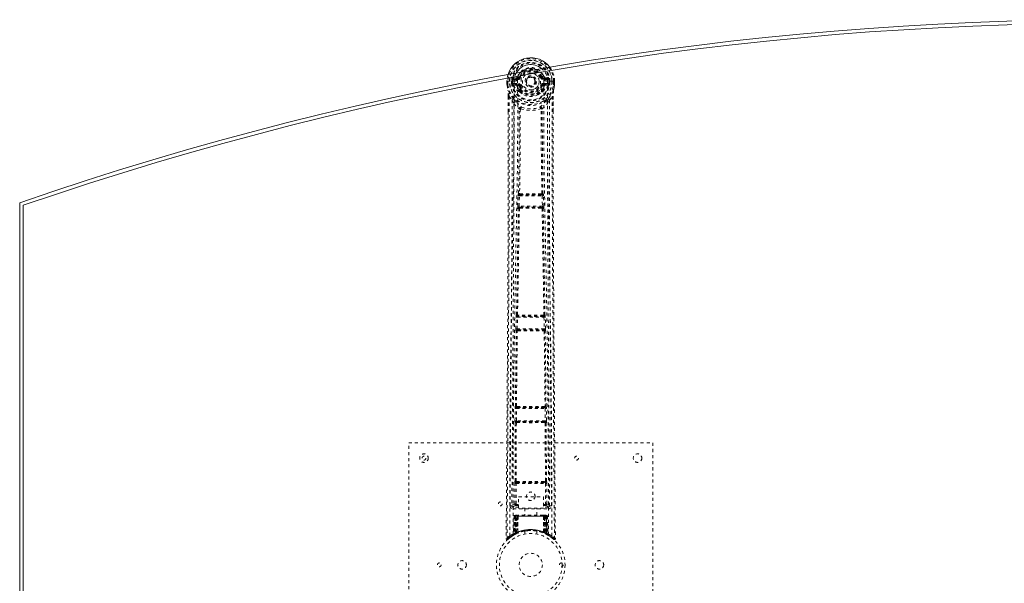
# Model space of a CAD drawing. Header units: inches. Extents: x 10.3 to 81.8, y 19.7 to 55.5.
# Tile 2 of 4: x 10.3 to 42.6, y 37 to 55.5. Entities that reach past the tile are written whole.
import ezdxf

# ---------------------------------------------------------------- set-up
doc = ezdxf.new("R2010")
doc.units = ezdxf.units.IN
doc.header["$MEASUREMENT"] = 0
doc.linetypes.add('SLD-Dashed', pattern=[0.075, 0.05, -0.025])
doc.linetypes.add('SLD-Solid', pattern=[0])

msp = doc.modelspace()

# ---------------------------------------------------------------- linework, layer by layer
at = {"color": 7, "linetype": 'SLD-Dashed', "lineweight": 0}
for p, q in [((26.595, 53.587), (26.476, 53.563)), ((26.683, 53.591), (26.628, 53.614)), ((26.683, 53.591), (26.705, 53.582)), ((27.398, 53.582), (27.42, 53.591)), ((27.627, 53.563), (27.508, 53.587)), ((26.272, 53.442), (26.273, 53.324)), ((26.272, 53.441), (26.273, 53.324)), ((26.276, 53.441), (26.272, 53.441)), ((26.272, 53.441), (26.302, 53.441)), ((26.273, 53.324), (26.273, 53.32)), ((26.302, 53.324), (26.273, 53.324)), ((26.329, 53.441), (26.276, 53.441)), ((26.302, 53.441), (26.302, 53.324)), ((26.352, 53.441), (26.329, 53.441)), ((26.355, 53.441), (26.352, 53.441)), ((26.503, 53.441), (26.355, 53.441)), ((26.423, 53.368), (26.423, 53.441)), ((26.453, 53.369), (26.423, 53.368)), ((26.423, 53.368), (26.423, 53.368)), ((26.458, 53.441), (26.453, 53.441)), ((26.453, 53.441), (26.453, 53.37)), ((26.453, 53.369), (26.459, 53.35)), ((26.459, 53.364), (26.458, 53.441)), ((26.459, 53.35), (26.459, 53.364)), ((26.465, 53.326), (26.468, 53.323)), ((26.478, 53.312), (26.468, 53.323)), ((26.478, 53.312), (26.593, 53.291)), ((26.494, 53.375), (26.494, 53.345)), ((26.494, 53.375), (26.623, 53.375)), ((26.623, 53.32), (26.494, 53.345)), ((26.494, 53.345), (26.623, 53.345)), ((26.506, 53.527), (26.623, 53.548)), ((26.506, 53.527), (26.506, 53.497)), ((26.623, 53.527), (26.506, 53.527)), ((26.623, 53.497), (26.506, 53.497)), ((26.623, 53.548), (26.623, 53.527)), ((26.623, 53.497), (26.623, 53.527)), ((26.623, 53.375), (26.623, 53.345)), ((26.623, 53.32), (26.623, 53.345)), ((26.705, 53.291), (26.678, 53.279)), ((27.425, 53.279), (27.398, 53.291)), ((27.48, 53.548), (27.597, 53.527)), ((27.48, 53.548), (27.48, 53.527)), ((27.597, 53.527), (27.48, 53.527)), ((27.48, 53.497), (27.48, 53.527)), ((27.597, 53.497), (27.48, 53.497)), ((27.48, 53.375), (27.48, 53.345)), ((27.48, 53.375), (27.61, 53.375)), ((27.61, 53.345), (27.48, 53.32)), ((27.48, 53.32), (27.48, 53.345)), ((27.48, 53.345), (27.61, 53.345)), ((27.51, 53.291), (27.625, 53.312)), ((27.597, 53.497), (27.597, 53.527)), ((27.748, 53.441), (27.6, 53.441)), ((27.61, 53.345), (27.61, 53.375)), ((27.635, 53.323), (27.625, 53.312)), ((27.625, 53.312), (27.625, 53.312)), ((27.625, 53.312), (27.625, 53.312)), ((27.636, 53.323), (27.638, 53.326)), ((27.65, 53.369), (27.644, 53.35)), ((27.644, 53.35), (27.645, 53.364)), ((27.645, 53.441), (27.65, 53.441)), ((27.645, 53.364), (27.645, 53.441)), ((27.65, 53.37), (27.65, 53.441)), ((27.68, 53.368), (27.65, 53.369)), ((27.68, 53.441), (27.68, 53.369)), ((27.68, 53.369), (27.68, 53.368)), ((27.751, 53.441), (27.748, 53.441)), ((27.774, 53.441), (27.751, 53.441)), ((27.827, 53.441), (27.774, 53.441)), ((27.801, 53.324), (27.802, 53.441)), ((27.801, 53.324), (27.83, 53.324)), ((27.831, 53.441), (27.827, 53.441)), ((27.831, 53.441), (27.83, 53.324)), ((27.83, 53.32), (27.83, 53.324)), ((27.831, 53.324), (27.831, 53.442)), ((26.315, 52.943), (26.315, 52.452)), ((26.345, 52.942), (26.441, 52.827)), ((26.674, 53.133), (26.673, 53.163)), ((26.691, 53.089), (26.68, 53.107)), ((26.697, 53.167), (26.697, 53.137)), ((27.406, 53.137), (27.406, 53.167)), ((27.424, 53.107), (27.412, 53.089)), ((27.429, 53.133), (27.43, 53.163)), ((27.662, 52.827), (27.758, 52.942)), ((27.788, 52.943), (27.788, 52.477)), ((26.441, 52.827), (26.501, 52.715)), ((27.602, 52.715), (27.662, 52.827)), ((26.673, 52.538), (26.673, 52.538)), ((26.71, 52.536), (26.71, 52.535)), ((27.393, 52.535), (27.393, 52.536)), ((27.43, 52.538), (27.431, 52.538)), ((26.635, 49.687), (26.636, 49.715)), ((26.652, 49.763), (26.648, 49.762)), ((26.692, 49.715), (26.696, 49.716)), ((27.411, 49.715), (26.692, 49.715)), ((27.407, 49.716), (27.411, 49.715)), ((27.455, 49.762), (27.451, 49.763)), ((27.468, 49.687), (27.467, 49.715)), ((26.624, 49.344), (26.635, 49.687)), ((26.669, 49.343), (26.679, 49.685)), ((26.679, 49.685), (27.424, 49.685)), ((27.424, 49.685), (27.434, 49.343)), ((27.479, 49.344), (27.468, 49.687)), ((26.644, 49.265), (26.632, 49.27)), ((27.434, 49.343), (26.669, 49.343)), ((26.689, 49.309), (26.677, 49.313)), ((26.677, 49.313), (27.427, 49.313)), ((27.427, 49.313), (27.415, 49.309)), ((27.459, 49.265), (27.471, 49.27)), ((26.565, 45.325), (26.573, 45.706)), ((26.573, 45.706), (26.574, 45.734)), ((26.585, 45.782), (26.583, 45.781)), ((26.609, 45.324), (26.618, 45.705)), ((26.618, 45.705), (27.485, 45.705)), ((26.627, 45.735), (26.63, 45.736)), ((27.476, 45.735), (26.627, 45.735)), ((27.473, 45.736), (27.476, 45.735)), ((27.485, 45.705), (27.494, 45.324)), ((27.52, 45.781), (27.518, 45.782)), ((27.53, 45.706), (27.529, 45.734)), ((27.538, 45.325), (27.53, 45.706)), ((26.571, 45.25), (26.577, 45.247)), ((27.494, 45.324), (26.609, 45.324)), ((26.622, 45.291), (26.616, 45.294)), ((26.616, 45.294), (27.487, 45.294)), ((26.627, 45.262), (26.627, 45.262)), ((27.476, 45.262), (27.476, 45.262)), ((27.487, 45.294), (27.481, 45.291)), ((27.526, 45.247), (27.532, 45.25)), ((26.534, 42.315), (26.539, 42.714)), ((26.539, 42.714), (26.54, 42.742)), ((26.55, 42.79), (26.548, 42.789)), ((26.579, 42.315), (26.584, 42.713)), ((26.584, 42.713), (27.519, 42.713)), ((26.592, 42.743), (26.595, 42.744)), ((27.511, 42.743), (26.592, 42.743)), ((27.508, 42.744), (27.511, 42.743)), ((27.519, 42.713), (27.524, 42.315)), ((27.555, 42.789), (27.553, 42.79)), ((27.564, 42.714), (27.563, 42.742)), ((27.569, 42.315), (27.564, 42.714)), ((27.524, 42.315), (26.579, 42.315)), ((26.591, 42.283), (26.586, 42.285)), ((26.586, 42.285), (27.517, 42.285)), ((27.517, 42.285), (27.513, 42.283)), ((26.537, 40.333), (26.546, 42.238)), ((26.541, 42.24), (26.546, 42.238)), ((26.57, 40.334), (26.579, 42.239)), ((26.595, 42.253), (26.596, 42.253)), ((27.508, 42.253), (27.508, 42.253)), ((27.524, 42.239), (27.533, 40.334)), ((27.557, 42.238), (27.562, 42.24)), ((27.566, 40.333), (27.557, 42.238)), ((23.052, 33.587), (23.052, 41.587)), ((23.052, 41.587), (31.052, 41.587)), ((31.052, 41.587), (31.052, 33.587)), ((26.525, 39.584), (26.528, 40.258)), ((26.537, 40.333), (26.536, 40.332)), ((26.569, 39.584), (26.572, 40.257)), ((26.572, 40.257), (27.531, 40.257)), ((26.58, 40.287), (26.581, 40.288)), ((26.58, 40.287), (27.523, 40.287)), ((27.522, 40.288), (27.523, 40.287)), ((27.531, 40.257), (27.534, 39.584)), ((27.567, 40.332), (27.566, 40.333)), ((27.579, 39.584), (27.575, 40.258)), ((26.655, 39.817), (27.467, 39.817)), ((26.655, 39.445), (26.655, 39.817)), ((27.467, 39.817), (27.467, 39.445)), ((26.433, 39.531), (26.433, 39.529)), ((26.433, 39.529), (26.433, 39.519)), ((26.477, 39.481), (26.477, 39.421)), ((26.655, 39.481), (26.477, 39.481)), ((26.477, 39.421), (27.626, 39.421)), ((26.585, 39.569), (26.585, 39.539)), ((26.585, 39.569), (26.655, 39.569)), ((26.585, 39.539), (26.655, 39.539)), ((27.467, 39.445), (26.655, 39.445)), ((26.857, 39.445), (26.857, 39.212)), ((27.247, 39.212), (27.247, 39.445)), ((27.467, 39.569), (27.518, 39.569)), ((27.467, 39.539), (27.518, 39.539)), ((27.626, 39.481), (27.467, 39.481)), ((27.518, 39.569), (27.518, 39.539)), ((27.579, 39.584), (27.534, 39.584)), ((27.626, 39.421), (27.626, 39.481)), ((27.67, 39.529), (27.671, 39.531)), ((27.67, 39.519), (27.67, 39.529)), ((26.505, 39.183), (26.484, 38.577)), ((26.518, 39.183), (26.497, 38.585)), ((26.518, 39.183), (26.505, 39.183)), ((26.537, 39.183), (26.516, 38.596)), ((26.539, 39.187), (26.517, 38.593)), ((26.603, 39.183), (26.537, 39.183)), ((26.544, 39.183), (26.543, 38.626)), ((26.544, 39.183), (27.559, 39.183)), ((26.545, 38.627), (26.544, 39.183)), ((26.558, 39.212), (26.548, 39.212)), ((26.557, 39.183), (26.557, 38.632)), ((26.558, 39.21), (26.558, 39.183)), ((27.546, 39.183), (26.558, 39.183)), ((26.621, 39.212), (26.567, 39.212)), ((26.576, 38.641), (26.576, 39.183)), ((26.576, 39.183), (27.527, 39.183)), ((26.584, 38.631), (26.603, 39.183)), ((26.605, 39.183), (26.586, 38.632)), ((26.603, 39.183), (26.605, 39.183)), ((26.627, 38.659), (26.633, 39.183)), ((26.635, 39.183), (26.631, 38.661)), ((26.635, 39.183), (26.633, 39.183)), ((26.642, 39.212), (26.635, 39.212)), ((27.468, 39.183), (26.635, 39.183)), ((27.461, 39.212), (26.642, 39.212)), ((27.468, 39.212), (27.461, 39.212)), ((27.473, 38.661), (27.468, 39.183)), ((27.471, 39.183), (27.468, 39.183)), ((27.471, 39.183), (27.476, 38.659)), ((27.537, 39.212), (27.482, 39.212)), ((27.517, 38.632), (27.498, 39.183)), ((27.498, 39.183), (27.5, 39.183)), ((27.5, 39.183), (27.519, 38.631)), ((27.566, 39.183), (27.5, 39.183)), ((27.527, 39.183), (27.528, 38.641)), ((27.527, 39.183), (27.527, 39.183)), ((27.555, 39.212), (27.545, 39.212)), ((27.546, 39.183), (27.546, 38.632)), ((27.559, 39.183), (27.558, 38.627)), ((27.56, 38.626), (27.559, 39.183)), ((27.566, 39.212), (27.566, 39.212)), ((27.587, 38.593), (27.566, 39.187)), ((27.566, 39.183), (27.587, 38.596)), ((27.571, 39.211), (27.568, 39.212)), ((27.585, 39.183), (27.606, 38.585)), ((27.598, 39.183), (27.585, 39.183)), ((27.598, 39.183), (27.619, 38.577)), ((26.245, 38.445), (26.275, 38.445)), ((26.295, 38.423), (26.396, 38.504)), ((26.405, 38.511), (26.508, 38.574)), ((26.469, 38.553), (26.483, 38.561)), ((26.484, 38.577), (26.497, 38.585)), ((26.501, 38.571), (26.567, 38.605)), ((26.516, 38.596), (26.584, 38.631)), ((26.556, 38.6), (26.543, 38.626)), ((26.558, 38.601), (26.545, 38.627)), ((26.567, 38.605), (26.569, 38.606)), ((26.572, 38.607), (26.569, 38.606)), ((26.586, 38.632), (26.584, 38.631)), ((26.587, 38.615), (26.589, 38.615)), ((26.627, 38.659), (26.631, 38.661)), ((26.629, 38.633), (26.634, 38.635)), ((26.852, 38.695), (26.852, 38.598)), ((27.252, 38.598), (27.252, 38.695)), ((27.469, 38.635), (27.473, 38.633)), ((27.473, 38.661), (27.476, 38.659)), ((27.514, 38.615), (27.516, 38.615)), ((27.519, 38.631), (27.517, 38.632)), ((27.519, 38.631), (27.587, 38.596)), ((27.546, 38.632), (27.534, 38.606)), ((27.534, 38.606), (27.536, 38.605)), ((27.536, 38.605), (27.602, 38.571)), ((27.558, 38.627), (27.545, 38.601)), ((27.56, 38.626), (27.547, 38.6)), ((27.606, 38.585), (27.619, 38.577)), ((27.615, 38.565), (27.628, 38.557)), ((27.62, 38.561), (27.634, 38.553))]:
    msp.add_line(p, q, dxfattribs=at)
at = {"color": 7, "linetype": 'SLD-Solid', "lineweight": 15}
for p, q in [((10.302, 25.712), (10.302, 49.462)), ((10.42, 49.378), (10.42, 25.796)), ((10.42, 25.796), (10.42, 49.378))]:
    msp.add_line(p, q, dxfattribs=at)
at = {"color": 7, "linetype": 'SLD-Dashed', "lineweight": 0, "flags": 128}
for points in [[(26.732, 53.57), (26.727, 53.572), (26.722, 53.574), (26.717, 53.576), (26.713, 53.578), (26.71, 53.58), (26.707, 53.581), (26.706, 53.581), (26.705, 53.582)], [(27.371, 53.57), (27.376, 53.572), (27.381, 53.574), (27.386, 53.576), (27.39, 53.578), (27.393, 53.58), (27.396, 53.581), (27.398, 53.581), (27.398, 53.582)], [(26.272, 53.441), (26.272, 53.441), (26.272, 53.441)], [(26.273, 53.324), (26.272, 53.324), (26.273, 53.324)], [(26.273, 53.324), (26.285, 53.231), (26.301, 53.156)], [(26.273, 53.32), (26.274, 53.32), (26.276, 53.32), (26.279, 53.321), (26.282, 53.321), (26.287, 53.322), (26.292, 53.323), (26.297, 53.324), (26.302, 53.324)], [(26.273, 53.32), (26.285, 53.233), (26.303, 53.146)], [(26.363, 38.539), (26.365, 40.635), (26.376, 42.729), (26.398, 44.822), (26.431, 46.912), (26.454, 48.224), (26.478, 49.533), (26.498, 50.84), (26.508, 52.143), (26.504, 53.441)], [(26.453, 53.369), (26.453, 53.369), (26.453, 53.369)], [(26.459, 53.364), (26.475, 53.372), (26.494, 53.375)], [(26.506, 53.497), (26.483, 53.502), (26.463, 53.515)], [(26.472, 38.595), (26.473, 40.461), (26.483, 42.327), (26.502, 44.192), (26.53, 46.055), (26.557, 47.544), (26.586, 49.03), (26.612, 50.513), (26.626, 51.992), (26.621, 53.465)], [(26.621, 53.268), (26.607, 53.285), (26.593, 53.291)], [(26.673, 53.163), (26.646, 53.209), (26.621, 53.268)], [(26.732, 53.302), (26.727, 53.3), (26.722, 53.298), (26.717, 53.296), (26.713, 53.294), (26.71, 53.293), (26.707, 53.292), (26.706, 53.291), (26.705, 53.291)], [(27.371, 53.302), (27.376, 53.3), (27.381, 53.298), (27.386, 53.296), (27.39, 53.294), (27.393, 53.293), (27.396, 53.292), (27.398, 53.291), (27.398, 53.291)], [(27.377, 53.18), (27.402, 53.224), (27.425, 53.279)], [(27.43, 53.163), (27.457, 53.209), (27.482, 53.268)], [(27.482, 53.465), (27.477, 51.992), (27.492, 50.513), (27.517, 49.03), (27.546, 47.544), (27.574, 46.055), (27.602, 44.192), (27.62, 42.327), (27.63, 40.461), (27.631, 38.595)], [(27.482, 53.268), (27.496, 53.285), (27.51, 53.291)], [(27.74, 38.539), (27.738, 40.635), (27.727, 42.729), (27.705, 44.822), (27.672, 46.912), (27.649, 48.224), (27.625, 49.533), (27.606, 50.84), (27.595, 52.143), (27.599, 53.441)], [(27.64, 53.515), (27.62, 53.502), (27.597, 53.497)], [(27.61, 53.375), (27.628, 53.372), (27.645, 53.364)], [(27.65, 53.441), (27.654, 53.441), (27.661, 53.441), (27.67, 53.441), (27.68, 53.441)], [(27.65, 53.369), (27.65, 53.369), (27.65, 53.369)], [(27.8, 53.146), (27.817, 53.223), (27.83, 53.32)], [(27.83, 53.32), (27.829, 53.32), (27.827, 53.32), (27.825, 53.321), (27.821, 53.321), (27.816, 53.322), (27.812, 53.323), (27.806, 53.324), (27.801, 53.324)], [(27.83, 53.324), (27.818, 53.231), (27.802, 53.156)], [(27.83, 53.324), (27.831, 53.324), (27.83, 53.324)], [(27.831, 53.441), (27.831, 53.441), (27.831, 53.441)], [(26.345, 52.942), (26.347, 52.248), (26.348, 51.52), (26.347, 50.759), (26.346, 49.964), (26.344, 49.18), (26.341, 48.511), (26.338, 47.878), (26.335, 47.204), (26.331, 46.49), (26.33, 46.295), (26.328, 46.097), (26.327, 45.896), (26.326, 45.693), (26.325, 45.577), (26.323, 45.332), (26.322, 45.063), (26.319, 44.631), (26.315, 44.15), (26.312, 43.619), (26.307, 43.039), (26.305, 42.649), (26.302, 42.239), (26.299, 41.833), (26.296, 41.451), (26.293, 41.084), (26.289, 40.464), (26.285, 39.89), (26.281, 39.362), (26.278, 38.881), (26.275, 38.445)], [(26.301, 53.156), (26.301, 53.151), (26.303, 53.146)], [(26.483, 52.867), (26.383, 52.991), (26.303, 53.146)], [(26.315, 52.943), (26.315, 52.943), (26.316, 52.943), (26.319, 52.943), (26.322, 52.942), (26.326, 52.942), (26.332, 52.942), (26.338, 52.942), (26.345, 52.942)], [(26.317, 52.943), (26.318, 52.662), (26.318, 52.451)], [(26.691, 53.089), (26.768, 53.027), (26.82, 52.999)], [(27.283, 52.998), (27.336, 53.027), (27.412, 53.089)], [(27.62, 52.867), (27.72, 52.991), (27.8, 53.146)], [(27.758, 52.942), (27.756, 52.093), (27.755, 51.203), (27.756, 50.274), (27.759, 49.308), (27.762, 48.517), (27.765, 47.887), (27.768, 47.213), (27.772, 46.496), (27.774, 46.299), (27.775, 46.1), (27.776, 45.897), (27.777, 45.693), (27.778, 45.575), (27.78, 45.326), (27.782, 45.054), (27.784, 44.62), (27.788, 44.138), (27.792, 43.609), (27.796, 43.031), (27.798, 42.644), (27.801, 42.237), (27.805, 41.79), (27.808, 41.347), (27.811, 40.931), (27.814, 40.441), (27.818, 39.996), (27.82, 39.596), (27.823, 39.241), (27.825, 38.93), (27.827, 38.665), (27.829, 38.445)], [(27.758, 52.942), (27.765, 52.942), (27.771, 52.942), (27.777, 52.942), (27.781, 52.942), (27.784, 52.943), (27.787, 52.943), (27.788, 52.943), (27.788, 52.943)], [(27.785, 52.477), (27.785, 52.66), (27.786, 52.943)], [(27.8, 53.146), (27.802, 53.151), (27.802, 53.156)], [(26.441, 52.827), (26.442, 51.599), (26.44, 50.368), (26.436, 49.124), (26.43, 47.864), (26.423, 46.65), (26.415, 45.436), (26.414, 45.263), (26.412, 45.086), (26.411, 44.903), (26.41, 44.716), (26.408, 44.524), (26.407, 44.398), (26.406, 44.183), (26.404, 43.941), (26.402, 43.671), (26.4, 43.352), (26.397, 43.001), (26.395, 42.619), (26.392, 42.262), (26.39, 41.943), (26.388, 41.68), (26.386, 41.452), (26.385, 41.257), (26.384, 41.166), (26.383, 41.032), (26.382, 40.899), (26.381, 40.767), (26.38, 40.637), (26.376, 40.069), (26.372, 39.527)], [(26.501, 52.715), (26.497, 49.419), (26.479, 46.122), (26.456, 42.824), (26.432, 39.527)], [(26.501, 52.715), (26.58, 52.621), (26.673, 52.538)], [(26.579, 52.779), (26.588, 52.771), (26.594, 52.764)], [(27.431, 52.538), (27.523, 52.621), (27.602, 52.715)], [(27.509, 52.764), (27.515, 52.771), (27.524, 52.779)], [(27.671, 39.527), (27.647, 42.824), (27.624, 46.122), (27.606, 49.419), (27.602, 52.715)], [(27.731, 39.527), (27.726, 40.155), (27.722, 40.817), (27.72, 41.086), (27.718, 41.293), (27.717, 41.485), (27.715, 41.707), (27.713, 41.966), (27.711, 42.257), (27.709, 42.58), (27.706, 42.93), (27.704, 43.256), (27.702, 43.555), (27.7, 43.829), (27.696, 44.4), (27.691, 45.056), (27.686, 45.713), (27.682, 46.332), (27.678, 47.012), (27.671, 48.163), (27.666, 49.328), (27.662, 50.509), (27.661, 51.671), (27.662, 52.827)], [(26.315, 52.452), (26.314, 49.319), (26.296, 45.695), (26.271, 42.07), (26.245, 38.445)], [(26.652, 49.763), (26.669, 51.148), (26.675, 52.53)], [(26.72, 52.546), (26.716, 52.555), (26.709, 52.562), (26.701, 52.566), (26.693, 52.567), (26.685, 52.564), (26.679, 52.558), (26.675, 52.549), (26.673, 52.538)], [(26.71, 52.535), (26.705, 51.153), (26.687, 49.767)], [(26.72, 52.546), (26.714, 52.542), (26.711, 52.539), (26.71, 52.537), (26.71, 52.536)], [(27.43, 52.538), (27.428, 52.549), (27.424, 52.558), (27.418, 52.564), (27.41, 52.567), (27.402, 52.566), (27.394, 52.562), (27.387, 52.555), (27.383, 52.546)], [(27.393, 52.536), (27.393, 52.537), (27.392, 52.539), (27.389, 52.542), (27.383, 52.546)], [(27.416, 49.767), (27.398, 51.153), (27.393, 52.535)], [(27.451, 49.763), (27.434, 51.148), (27.428, 52.53)], [(27.788, 52.477), (27.789, 49.319), (27.807, 45.695), (27.833, 42.07), (27.859, 38.445)], [(26.687, 49.767), (26.678, 49.761), (26.671, 49.754), (26.667, 49.745), (26.667, 49.737), (26.67, 49.729), (26.677, 49.722), (26.686, 49.718), (26.696, 49.716)], [(26.692, 49.715), (26.692, 49.715), (26.692, 49.715), (26.692, 49.715), (26.69, 49.714), (26.688, 49.713), (26.684, 49.706), (26.681, 49.697), (26.68, 49.691), (26.679, 49.685)], [(27.407, 49.716), (27.417, 49.718), (27.426, 49.722), (27.433, 49.729), (27.436, 49.737), (27.436, 49.745), (27.432, 49.754), (27.425, 49.761), (27.416, 49.767)], [(27.424, 49.685), (27.423, 49.691), (27.422, 49.697), (27.419, 49.706), (27.415, 49.713), (27.411, 49.715), (27.411, 49.715), (27.411, 49.715)], [(26.635, 49.687), (26.637, 49.686), (26.64, 49.686), (26.644, 49.686), (26.65, 49.686), (26.656, 49.686), (26.664, 49.686), (26.671, 49.685), (26.679, 49.685)], [(27.424, 49.685), (27.432, 49.685), (27.44, 49.686), (27.447, 49.686), (27.453, 49.686), (27.459, 49.686), (27.463, 49.686), (27.467, 49.686), (27.468, 49.687)], [(26.585, 45.782), (26.614, 47.525), (26.644, 49.265)], [(26.619, 45.784), (26.649, 47.528), (26.679, 49.269)], [(26.624, 49.344), (26.626, 49.344), (26.629, 49.344), (26.634, 49.344), (26.639, 49.344), (26.646, 49.344), (26.653, 49.344), (26.661, 49.343), (26.669, 49.343)], [(26.689, 49.309), (26.679, 49.308), (26.671, 49.304), (26.665, 49.299), (26.662, 49.293), (26.662, 49.286), (26.666, 49.279), (26.671, 49.273), (26.679, 49.269)], [(26.669, 49.343), (26.668, 49.337), (26.669, 49.332), (26.669, 49.327), (26.67, 49.322), (26.673, 49.316), (26.677, 49.313)], [(27.424, 49.269), (27.432, 49.273), (27.438, 49.279), (27.441, 49.286), (27.441, 49.293), (27.438, 49.299), (27.432, 49.304), (27.424, 49.308), (27.415, 49.309)], [(27.424, 49.269), (27.455, 47.528), (27.484, 45.784)], [(27.427, 49.313), (27.43, 49.316), (27.433, 49.322), (27.434, 49.327), (27.435, 49.332), (27.435, 49.337), (27.434, 49.343)], [(27.434, 49.343), (27.442, 49.343), (27.45, 49.344), (27.457, 49.344), (27.464, 49.344), (27.469, 49.344), (27.474, 49.344), (27.477, 49.344), (27.479, 49.344)], [(27.518, 45.782), (27.489, 47.525), (27.459, 49.265)], [(26.573, 45.706), (26.575, 45.706), (26.578, 45.706), (26.582, 45.705), (26.588, 45.705), (26.594, 45.705), (26.602, 45.705), (26.609, 45.705), (26.618, 45.705)], [(26.619, 45.784), (26.61, 45.779), (26.604, 45.771), (26.6, 45.763), (26.6, 45.755), (26.604, 45.747), (26.61, 45.741), (26.619, 45.737), (26.63, 45.736)], [(27.473, 45.736), (27.484, 45.737), (27.493, 45.741), (27.499, 45.747), (27.503, 45.755), (27.503, 45.763), (27.499, 45.771), (27.493, 45.779), (27.484, 45.784)], [(27.485, 45.705), (27.484, 45.716), (27.482, 45.725), (27.479, 45.732), (27.476, 45.735), (27.476, 45.735)], [(27.485, 45.705), (27.501, 45.705), (27.516, 45.705), (27.526, 45.706), (27.53, 45.706)], [(26.55, 42.79), (26.562, 44.019), (26.577, 45.247)], [(26.565, 45.325), (26.566, 45.324), (26.569, 45.324), (26.574, 45.324), (26.579, 45.324), (26.586, 45.324), (26.593, 45.324), (26.601, 45.324), (26.609, 45.324)], [(26.583, 42.791), (26.595, 44.02), (26.611, 45.249)], [(26.622, 45.291), (26.612, 45.289), (26.604, 45.286), (26.598, 45.281), (26.594, 45.274), (26.594, 45.267), (26.597, 45.26), (26.603, 45.253), (26.611, 45.249)], [(27.492, 45.249), (27.5, 45.253), (27.506, 45.26), (27.509, 45.267), (27.509, 45.274), (27.505, 45.281), (27.499, 45.286), (27.491, 45.289), (27.481, 45.291)], [(27.492, 45.249), (27.508, 44.02), (27.52, 42.791)], [(27.494, 45.324), (27.502, 45.324), (27.51, 45.324), (27.517, 45.324), (27.524, 45.324), (27.529, 45.324), (27.534, 45.324), (27.537, 45.324), (27.538, 45.325)], [(27.553, 42.79), (27.541, 44.019), (27.526, 45.247)], [(26.539, 42.714), (26.541, 42.714), (26.544, 42.714), (26.548, 42.714), (26.554, 42.714), (26.56, 42.714), (26.568, 42.714), (26.576, 42.714), (26.584, 42.713)], [(26.583, 42.791), (26.574, 42.786), (26.568, 42.779), (26.565, 42.771), (26.565, 42.763), (26.569, 42.756), (26.576, 42.75), (26.584, 42.746), (26.595, 42.744)], [(27.508, 42.744), (27.519, 42.746), (27.528, 42.75), (27.534, 42.756), (27.538, 42.763), (27.538, 42.771), (27.535, 42.779), (27.529, 42.786), (27.52, 42.791)], [(27.519, 42.713), (27.535, 42.714), (27.549, 42.714), (27.56, 42.714), (27.564, 42.714)], [(26.534, 42.315), (26.536, 42.315), (26.539, 42.315), (26.543, 42.315), (26.549, 42.315), (26.556, 42.315), (26.563, 42.315), (26.571, 42.315), (26.579, 42.315)], [(26.591, 42.283), (26.581, 42.281), (26.572, 42.278), (26.566, 42.272), (26.563, 42.266), (26.562, 42.258), (26.565, 42.251), (26.571, 42.244), (26.579, 42.239)], [(27.524, 42.239), (27.532, 42.244), (27.538, 42.251), (27.541, 42.258), (27.541, 42.266), (27.537, 42.272), (27.531, 42.278), (27.522, 42.281), (27.513, 42.283)], [(27.524, 42.315), (27.532, 42.315), (27.54, 42.315), (27.548, 42.315), (27.554, 42.315), (27.56, 42.315), (27.564, 42.315), (27.567, 42.315), (27.569, 42.315)], [(26.528, 40.258), (26.529, 40.258), (26.532, 40.258), (26.537, 40.258), (26.542, 40.258), (26.549, 40.258), (26.556, 40.258), (26.564, 40.257), (26.572, 40.257)], [(26.57, 40.334), (26.562, 40.329), (26.555, 40.322), (26.552, 40.314), (26.553, 40.306), (26.556, 40.299), (26.563, 40.293), (26.571, 40.289), (26.581, 40.288)], [(26.588, 40.319), (26.818, 40.319), (27.052, 40.319), (27.285, 40.319), (27.515, 40.319)], [(26.595, 40.289), (26.706, 40.289), (26.819, 40.289), (26.932, 40.289), (27.045, 40.289), (27.173, 40.289), (27.299, 40.289), (27.408, 40.289), (27.508, 40.289)], [(27.522, 40.288), (27.532, 40.289), (27.541, 40.293), (27.547, 40.299), (27.551, 40.306), (27.551, 40.314), (27.548, 40.322), (27.542, 40.329), (27.533, 40.334)], [(27.531, 40.257), (27.539, 40.257), (27.547, 40.258), (27.554, 40.258), (27.561, 40.258), (27.566, 40.258), (27.571, 40.258), (27.574, 40.258), (27.575, 40.258)], [(26.525, 39.584), (26.455, 39.555), (26.435, 39.53)], [(26.477, 39.481), (26.5, 39.51), (26.569, 39.539)], [(26.525, 39.584), (26.526, 39.584), (26.529, 39.584), (26.534, 39.584), (26.539, 39.584), (26.546, 39.584), (26.553, 39.584), (26.561, 39.584), (26.569, 39.584)], [(26.569, 39.584), (26.558, 39.581), (26.549, 39.575), (26.543, 39.568), (26.541, 39.559), (26.543, 39.551), (26.549, 39.545), (26.558, 39.54), (26.569, 39.539)], [(27.534, 39.539), (27.545, 39.54), (27.554, 39.545), (27.56, 39.551), (27.562, 39.559), (27.56, 39.568), (27.554, 39.575), (27.545, 39.581), (27.534, 39.584)], [(27.534, 39.539), (27.603, 39.51), (27.626, 39.481)], [(27.671, 39.527), (27.648, 39.555), (27.579, 39.584)], [(26.505, 39.183), (26.508, 39.183), (26.516, 39.183), (26.529, 39.183), (26.544, 39.183)], [(26.557, 39.183), (26.543, 39.183), (26.53, 39.183), (26.522, 39.183), (26.518, 39.183)], [(26.538, 39.191), (26.537, 39.189), (26.537, 39.183)], [(26.537, 39.183), (26.537, 39.183), (26.539, 39.183), (26.542, 39.183), (26.547, 39.183), (26.553, 39.183), (26.56, 39.183), (26.568, 39.183), (26.576, 39.183)], [(26.633, 39.183), (26.622, 39.183), (26.614, 39.183), (26.608, 39.183), (26.605, 39.183)], [(26.633, 39.183), (26.633, 39.189), (26.633, 39.194), (26.634, 39.199), (26.635, 39.204), (26.637, 39.207), (26.638, 39.21), (26.64, 39.212), (26.642, 39.212)], [(27.461, 39.212), (27.463, 39.212), (27.465, 39.21), (27.466, 39.207), (27.468, 39.204), (27.469, 39.199), (27.47, 39.194), (27.47, 39.189), (27.471, 39.183)], [(27.498, 39.183), (27.495, 39.183), (27.489, 39.183), (27.481, 39.183), (27.471, 39.183)], [(27.527, 39.183), (27.535, 39.183), (27.543, 39.183), (27.55, 39.183), (27.556, 39.183), (27.561, 39.183), (27.564, 39.183), (27.566, 39.183), (27.566, 39.183)], [(27.585, 39.183), (27.581, 39.183), (27.573, 39.183), (27.56, 39.183), (27.546, 39.183)], [(27.559, 39.183), (27.574, 39.183), (27.587, 39.183), (27.595, 39.183), (27.598, 39.183)], [(26.54, 38.592), (26.548, 38.597), (26.555, 38.602)], [(26.629, 38.633), (26.631, 38.634), (26.631, 38.635), (26.632, 38.638), (26.632, 38.641), (26.631, 38.645), (26.63, 38.65), (26.629, 38.654), (26.627, 38.659)], [(26.814, 38.688), (26.835, 38.694), (26.837, 38.694)], [(26.854, 38.695), (26.853, 38.694), (26.871, 38.697), (26.908, 38.703), (26.963, 38.709), (27.027, 38.712), (27.052, 38.712)], [(27.473, 38.633), (27.472, 38.634), (27.472, 38.636), (27.471, 38.638), (27.471, 38.641), (27.472, 38.645), (27.473, 38.65), (27.474, 38.655), (27.476, 38.659)], [(27.548, 38.602), (27.555, 38.597), (27.563, 38.592)], [(27.598, 38.574), (27.604, 38.573), (27.609, 38.577), (27.614, 38.582)], [(27.81, 38.425), (27.817, 38.422), (27.825, 38.419), (27.833, 38.419), (27.841, 38.42), (27.848, 38.423), (27.853, 38.429), (27.857, 38.435), (27.858, 38.443)], [(27.859, 38.445), (27.858, 38.446), (27.856, 38.446), (27.85, 38.445), (27.84, 38.445), (27.834, 38.445), (27.829, 38.445)]]:
    msp.add_lwpolyline(points, dxfattribs=at)
at = {"color": 7, "linetype": 'SLD-Dashed', "lineweight": 0}
for centre, radius in [((27.052, 53.436), 0.7), ((27.052, 53.436), 0.69), ((27.052, 53.436), 0.623), ((27.052, 53.436), 0.32), ((27.052, 53.436), 0.275), ((27.052, 53.436), 0.188), ((27.052, 53.436), 0.157), ((27.052, 53.436), 0.142), ((27.052, 53.436), 0.139), ((27.052, 53.436), 0.138), ((23.552, 41.087), 0.14), ((23.552, 41.087), 0.0625), ((28.552, 41.087), 0.0625), ((30.552, 41.087), 0.14), ((27.052, 39.837), 0.14), ((26.052, 39.587), 0.0625), ((27.052, 37.587), 1.125), ((27.052, 37.587), 1.03), ((27.052, 37.587), 0.38), ((24.052, 37.587), 0.0625), ((24.802, 37.587), 0.14), ((28.052, 37.587), 0.0625), ((29.302, 37.587), 0.14)]:
    msp.add_circle(centre, radius, dxfattribs=at)
at = {"color": 7, "linetype": 'SLD-Solid', "lineweight": 15}
for centre, radius, start, end in [((46.052, -54.043), 109.505, 70.94543, 109.05457), ((46.052, -54.043), 109.387, 70.98951, 109.01049), ((46.052, -54.043), 109.387, 70.98951, 109.01049), ((27.052, 53.436), 0.78, 37.2907, 162.7594), ((27.052, 53.436), 0.78, 37.3045, 162.7456), ((27.05, 53.449), 0.544, 48.906, 151.0219), ((27.05, 53.416), 0.453, 66.0409, 133.7883)]:
    msp.add_arc(centre, radius, start, end, dxfattribs=at)
at = {"color": 7, "linetype": 'SLD-Dashed', "lineweight": 0}
for centre, radius, start, end in [((27.052, 53.436), 0.75, 0.3649, 179.6351), ((27.052, 53.436), 0.629, 0.4518, 179.5482), ((27.052, 53.436), 0.599, 0.4517, 179.5483), ((27.052, 53.436), 0.459, 22.774, 157.226), ((27.052, 53.436), 0.78, 0, 37.2907), ((27.052, 53.436), 0.78, 0.3688, 37.3045), ((27.052, 53.436), 0.78, 162.7594, 179.6393), ((27.052, 53.436), 0.78, 162.7456, 179.6312), ((26.987, 53.46), 0.484, 148.5816, 182.2378), ((26.624, 53.578), 0.0301, 162.3463, 268.5822), ((26.982, 53.478), 0.361, 132.7298, 182.0071), ((26.617, 53.619), 0.0714, 274.7487, 337.1357), ((26.623, 53.616), 0.089, 270, 337.226), ((26.623, 53.616), 0.119, 270.0015, 337.2245), ((27.052, 53.436), 0.4, 22.774, 157.226), ((27.052, 53.436), 0.376, 22.774, 157.226), ((27.052, 53.436), 0.346, 22.7736, 157.2264), ((27.052, 53.436), 0.275, 90, 270), ((27.052, 53.436), 0.275, 270, 90), ((27.1, 53.472), 0.382, 358.9876, 69.5271), ((27.48, 53.616), 0.119, 202.7755, 269.9985), ((27.48, 53.616), 0.089, 202.774, 270), ((27.095, 53.462), 0.505, 357.61, 51.799), ((27.885, 52.56), 1.131, 111.2704, 114.2771), ((27.486, 53.619), 0.0714, 202.8762, 265.2387), ((27.517, 53.631), 0.0454, 202.4594, 258.7164), ((27.48, 53.578), 0.0301, 271.4522, 17.6193), ((26.302, 53.324), 0.03, 180.3597, 185.4274), ((27.052, 53.436), 0.787, 188.4818, 351.5182), ((27.052, 53.436), 0.758, 188.4818, 351.5182), ((26.444, 54.255), 0.814, 268.5053, 270.5918), ((27.052, 53.436), 0.632, 186.2253, 353.7747), ((27.052, 53.436), 0.602, 186.4272, 353.5728), ((27.052, 53.436), 0.593, 172.3909, 179.5504), ((26.535, 53.357), 0.0768, 185.3333, 203.2307), ((26.667, 53.487), 0.206, 158.3414, 172.3422), ((26.493, 53.315), 0.0305, 89.0161, 157.2867), ((26.914, 53.526), 0.491, 204.4634, 242.9725), ((26.505, 53.557), 0.0299, 167.8915, 271.9526), ((26.856, 53.53), 0.436, 209.9189, 245.3124), ((26.618, 53.184), 0.281, 89.3577, 113.9466), ((26.623, 53.29), 0.0299, 91.0345, 179.13), ((26.651, 53.263), 0.031, 31.813, 169.947), ((26.623, 53.256), 0.119, 22.7755, 89.9985), ((26.623, 53.256), 0.089, 22.774, 90), ((26.617, 53.256), 0.0651, 21.3263, 85.0685), ((27.118, 53.433), 0.466, 199.2251, 212.8209), ((27.052, 53.436), 0.376, 202.774, 337.226), ((27.052, 53.436), 0.346, 202.7736, 337.2264), ((27.48, 53.256), 0.119, 90.0015, 157.2245), ((27.48, 53.256), 0.089, 90, 157.226), ((27.19, 53.525), 0.489, 296.9329, 335.6185), ((27.486, 53.256), 0.0651, 94.9297, 158.6755), ((27.452, 53.263), 0.031, 10.0469, 148.1949), ((27.247, 53.53), 0.437, 294.7121, 330.0435), ((27.48, 53.29), 0.03, 0.9408, 88.8947), ((27.482, 53.17), 0.295, 66.6391, 90.0567), ((27.598, 53.557), 0.0299, 268.0451, 12.1109), ((27.61, 53.315), 0.0305, 22.7133, 90.9796), ((27.436, 53.487), 0.206, 7.6578, 21.6586), ((27.538, 53.364), 0.107, 339.3356, 352.1005), ((27.052, 53.436), 0.593, 0.4496, 7.6091), ((27.809, 54.773), 1.332, 269.6892, 270.961), ((25.104, 52.97), 1.212, 358.7164, 8.8329), ((22.636, 52.284), 3.767, 10.0643, 13.2244), ((26.704, 53.159), 0.0305, 42.6537, 174.2953), ((26.695, 53.108), 0.0583, 88.1981, 111.6915), ((26.718, 53.129), 0.044, 174.8482, 210.5386), ((26.695, 53.079), 0.0585, 88.1904, 111.6171), ((26.732, 53.082), 0.0414, 126.9753, 169.7882), ((26.727, 53.14), 0.0406, 91.2121, 138.2197), ((27.052, 53.447), 0.452, 218.313, 321.6874), ((26.729, 53.138), 0.0322, 181.2478, 226.7846), ((27.052, 53.471), 0.496, 225.9956, 314.0044), ((27.052, 53.43), 0.41, 217.5697, 322.4303), ((27.052, 53.416), 0.477, 240.9734, 299.0077), ((27.399, 53.159), 0.0305, 5.7038, 137.3472), ((27.376, 53.14), 0.0406, 41.7776, 88.7906), ((27.374, 53.138), 0.0322, 313.2154, 358.7522), ((27.37, 53.081), 0.0423, 10.6869, 52.5497), ((27.408, 53.108), 0.0583, 68.3139, 91.7965), ((27.408, 53.079), 0.0585, 68.3839, 91.8085), ((27.386, 53.129), 0.044, 329.5568, 5.158), ((31.468, 52.284), 3.767, 166.7759, 169.9354), ((28.999, 52.97), 1.212, 171.1659, 181.2836), ((27.04, 52.243), 0.837, 131.7246, 135.7276), ((28.023, 54.44), 2.201, 225.6133, 228.9924), ((26.561, 52.713), 0.0608, 58.0489, 177.7544), ((27.318, 53.272), 0.885, 215.0189, 230.1583), ((26.785, 53.272), 0.885, 309.8452, 324.9796), ((27.542, 52.713), 0.0608, 2.2677, 121.929), ((26.082, 54.438), 2.198, 311.0052, 314.3891), ((27.063, 52.243), 0.837, 44.2724, 48.2754), ((26.733, 52.535), 0.0608, 72.7843, 176.5521), ((26.662, 52.531), 0.0129, 353.7433, 34.0801), ((26.706, 52.444), 0.0911, 87.6197, 110.3338), ((26.801, 52.526), 0.0829, 126.7458, 166.3282), ((27.051, 53.452), 0.965, 249.9314, 290.0881), ((27.052, 53.381), 0.843, 249.1445, 290.8602), ((27.37, 52.535), 0.0608, 3.4479, 107.2157), ((27.302, 52.526), 0.0829, 13.6678, 53.2582), ((27.397, 52.444), 0.0911, 69.6666, 92.3776), ((27.442, 52.531), 0.0139, 147.4219, 184.7547), ((26.721, 49.719), 0.0844, 149.4098, 182.7376), ((26.693, 49.76), 0.0451, 178.377, 269.1298), ((26.681, 49.661), 0.106, 86.4211, 105.8506), ((26.697, 49.762), 0.0451, 178.3433, 269.1173), ((26.708, 49.773), 0.0218, 195.9587, 264.9633), ((26.711, 49.619), 0.0988, 89.1375, 98.2803), ((27.052, 16.113), 33.64, 89.4122, 90.5879), ((26.761, 49.743), 0.0556, 171.8541, 207.4189), ((27.052, 15.971), 33.748, 89.4237, 90.5763), ((27.342, 49.743), 0.0557, 332.5971, 8.1276), ((27.392, 49.61), 0.108, 82.1023, 90.4821), ((27.394, 49.773), 0.0225, 276.3315, 342.7994), ((27.406, 49.762), 0.0451, 270.8842, 1.6552), ((27.41, 49.76), 0.0451, 270.8702, 1.623), ((27.422, 49.661), 0.106, 74.1507, 93.5757), ((27.382, 49.719), 0.0844, 357.2608, 30.5928), ((26.775, 49.323), 0.152, 171.7474, 200.3871), ((26.677, 49.268), 0.0451, 90.7476, 177.9942), ((26.689, 49.264), 0.0451, 90.7792, 177.9016), ((26.673, 49.158), 0.111, 86.5299, 104.9362), ((26.697, 49.263), 0.0187, 96.652, 161.1193), ((26.699, 49.378), 0.0695, 261.1473, 271.226), ((26.736, 49.286), 0.0416, 148.4222, 186.6566), ((27.052, 85.003), 35.723, 269.4278, 270.5722), ((27.052, 82.643), 33.337, 269.397, 270.603), ((27.404, 49.377), 0.0694, 268.7671, 278.8625), ((27.367, 49.286), 0.0416, 353.3429, 31.5777), ((27.407, 49.263), 0.018, 17.5696, 84.6448), ((27.414, 49.264), 0.0451, 2.0984, 89.2208), ((27.431, 49.158), 0.111, 75.0638, 93.4701), ((27.426, 49.268), 0.0451, 2.0058, 89.2524), ((27.328, 49.323), 0.152, 339.6118, 8.2537), ((26.682, 45.738), 0.108, 156.9269, 182.5664), ((26.628, 45.78), 0.0451, 178.9484, 269.4387), ((26.612, 45.634), 0.15, 87.1284, 100.17), ((26.63, 45.781), 0.0451, 178.9425, 269.4282), ((26.655, 45.709), 0.0377, 137.3769, 186.7543), ((26.639, 45.789), 0.0208, 195.7327, 264.8208), ((26.643, 45.649), 0.0879, 89.3671, 98.6807), ((27.052, 11.759), 34.013, 89.302, 90.698), ((26.683, 45.762), 0.046, 171.1093, 212.9134), ((27.052, 12.071), 33.668, 89.3065, 90.6935), ((27.42, 45.762), 0.046, 327.0868, 8.8824), ((27.461, 45.656), 0.0804, 80.8809, 91.0739), ((27.463, 45.79), 0.0215, 276.4366, 343.0031), ((27.473, 45.781), 0.0451, 270.5718, 1.0575), ((27.475, 45.78), 0.0451, 270.5606, 1.0523), ((27.492, 45.634), 0.15, 79.8297, 92.8719), ((27.421, 45.738), 0.108, 357.4367, 23.0708), ((26.76, 45.303), 0.197, 173.7213, 195.7407), ((26.616, 45.248), 0.0451, 90.512, 178.5649), ((26.622, 45.246), 0.0451, 90.5347, 178.5425), ((26.604, 45.086), 0.163, 87.437, 99.361), ((26.644, 45.315), 0.0358, 166.3239, 216.9739), ((26.63, 45.242), 0.0194, 96.5955, 161.4738), ((26.633, 45.356), 0.0666, 260.6119, 271.2176), ((26.666, 45.267), 0.0389, 144.1998, 187.7306), ((27.052, 80.533), 35.274, 269.3109, 270.6891), ((27.052, 78.693), 33.406, 269.2843, 270.7157), ((27.47, 45.353), 0.0632, 268.5013, 279.6723), ((27.437, 45.267), 0.0389, 352.2644, 35.7966), ((27.474, 45.243), 0.0188, 17.2502, 84.6698), ((27.481, 45.246), 0.0451, 1.4575, 89.4653), ((27.459, 45.315), 0.0358, 323.0273, 13.6749), ((27.487, 45.248), 0.0451, 1.4338, 89.4893), ((27.499, 45.086), 0.163, 80.639, 92.563), ((27.343, 45.303), 0.197, 344.26, 6.278), ((26.651, 42.748), 0.111, 158.2645, 183.0446), ((26.593, 42.789), 0.0451, 179.5195, 269.4745), ((26.576, 42.563), 0.228, 88.2468, 96.5703), ((26.595, 42.79), 0.0451, 179.5184, 269.4641), ((26.603, 42.797), 0.0205, 196.4154, 264.6228), ((26.622, 42.719), 0.0382, 139.8047, 188.0278), ((26.606, 42.677), 0.069, 88.4787, 99.8472), ((26.642, 42.77), 0.0421, 170.8978, 215.8278), ((27.052, 8.565), 34.215, 89.2453, 90.7548), ((27.052, 9.171), 33.577, 89.2436, 90.7564), ((27.461, 42.77), 0.0421, 324.1722, 9.1022), ((27.496, 42.673), 0.0727, 80.4444, 91.2296), ((27.5, 42.798), 0.0213, 276.6812, 342.2809), ((27.508, 42.79), 0.0451, 270.5359, 0.4816), ((27.51, 42.789), 0.0451, 270.5238, 0.4822), ((27.481, 42.719), 0.0382, 351.9698, 40.1977), ((27.527, 42.563), 0.228, 83.4297, 91.7532), ((27.452, 42.748), 0.111, 356.9538, 21.7377), ((26.733, 42.296), 0.199, 174.3275, 196.0586), ((26.586, 42.24), 0.0451, 90.5058, 179.1222), ((26.591, 42.237), 0.0451, 90.5269, 179.1166), ((26.615, 42.307), 0.0366, 167.9693, 217.558), ((26.602, 42.347), 0.0658, 260.3592, 271.2302), ((26.633, 42.258), 0.0382, 142.436, 188.2859), ((27.052, 75.696), 33.417, 269.2309, 270.7691), ((27.502, 42.344), 0.0625, 268.4796, 279.931), ((27.47, 42.258), 0.0382, 351.7024, 37.5758), ((27.512, 42.237), 0.0451, 0.8834, 89.4731), ((27.488, 42.307), 0.0366, 322.4589, 12.0224), ((27.517, 42.24), 0.0451, 0.8779, 89.4912), ((27.37, 42.296), 0.199, 343.9394, 5.6745), ((26.572, 41.98), 0.26, 88.5677, 95.8632), ((26.598, 42.233), 0.0201, 96.8448, 161.2477), ((27.052, 77.238), 34.988, 269.2532, 270.7468), ((27.506, 42.234), 0.0194, 17.4377, 84.4697), ((27.531, 41.98), 0.26, 84.1353, 91.432), ((26.716, 40.274), 0.189, 161.9953, 184.9949), ((26.581, 40.332), 0.0451, 179.9302, 268.6428), ((26.564, 39.956), 0.378, 89.1503, 94.1284), ((26.582, 40.333), 0.0451, 179.9268, 268.6405), ((26.589, 40.339), 0.0202, 195.8467, 264.9886), ((26.609, 40.264), 0.037, 140.5698, 189.8799), ((26.592, 40.223), 0.0658, 87.487, 99.267), ((26.627, 40.312), 0.0404, 170.2165, 216.1909), ((27.476, 40.312), 0.0405, 323.8429, 9.7656), ((27.511, 40.216), 0.0722, 81.2575, 91.9778), ((27.513, 40.34), 0.0214, 277.2245, 341.9949), ((27.521, 40.333), 0.0451, 271.3625, 0.0702), ((27.522, 40.332), 0.0451, 271.3572, 0.0698), ((27.49, 40.263), 0.0411, 352.7358, 36.8145), ((27.539, 39.966), 0.368, 85.8046, 90.9167), ((27.387, 40.274), 0.189, 355.0039, 18.006), ((26.422, 44.428), 4.902, 269.4208, 270.1221), ((26.477, 39.526), 0.105, 179.5871, 269.9882), ((26.476, 39.524), 0.0425, 186.0825, 271.7583), ((26.57, 39.584), 0.0451, 179.893, 269.5746), ((26.586, 39.586), 0.0168, 187.7537, 265.4583), ((26.582, 39.385), 0.154, 89.0436, 94.7373), ((27.517, 39.585), 0.0164, 273.5335, 353.2545), ((27.52, 39.365), 0.174, 85.5887, 90.6304), ((27.533, 39.584), 0.0451, 270.4251, 0.0633), ((27.626, 39.526), 0.105, 270.0116, 0.4131), ((27.627, 39.524), 0.0425, 268.2385, 353.9207), ((27.681, 44.427), 4.901, 269.8778, 270.5793), ((26.535, 39.182), 0.03, 90.0042, 178.007), ((26.587, 39.114), 0.105, 114.0091, 139.1314), ((26.548, 39.182), 0.03, 113.8837, 178.0237), ((26.549, 39.18), 0.0317, 89.323, 119.957), ((26.567, 39.182), 0.03, 90.0639, 178.0685), ((26.573, 39.173), 0.0394, 84.2325, 144.8122), ((26.571, 39.293), 0.0838, 255.5035, 260.8945), ((27.058, 39.19), 0.482, 177.3775, 180.8209), ((26.633, 39.182), 0.0299, 90.1868, 178.2068), ((26.635, 39.182), 0.0299, 90.1867, 178.2023), ((26.67, 39.19), 0.0354, 140.7623, 190.7245), ((27.433, 39.19), 0.0354, 349.2755, 39.2377), ((27.468, 39.182), 0.0299, 1.7977, 89.8133), ((27.47, 39.182), 0.0299, 1.7951, 89.8113), ((25.832, 39.187), 1.695, 359.8775, 0.8562), ((27.523, 39.164), 0.0478, 23, 85.265), ((27.537, 39.182), 0.03, 1.9315, 89.9361), ((27.533, 39.287), 0.0775, 279.4476, 285.0463), ((26.941, 39.19), 0.605, 359.3864, 1.9537), ((27.554, 39.181), 0.0314, 57.5207, 90.7111), ((27.524, 39.4), 0.192, 280.3727, 282.7168), ((27.555, 39.182), 0.03, 1.9761, 66.5034), ((27.568, 39.182), 0.03, 1.993, 89.9958), ((27.567, 39.182), 0.0305, 2.3462, 69.5972), ((27.052, 37.587), 1.157, 47.826, 132.172), ((27.052, 37.555), 1.19, 60.8756, 119.1244), ((27.052, 37.588), 1.155, 64.0068, 115.9932), ((27.052, 37.588), 1.155, 64.6488, 115.3508), ((27.052, 37.588), 1.156, 65.6757, 114.3248), ((27.052, 37.624), 1.12, 67.9154, 112.0846), ((27.042, 37.558), 1.193, 124.6589, 131.9389), ((26.275, 38.445), 0.03, 179.5999, 312.162), ((26.384, 38.524), 0.135, 215.8015, 228.5887), ((27.042, 37.6), 1.112, 124.6177, 132.0561), ((27.036, 37.356), 1.361, 114.4626, 119.6063), ((26.394, 38.539), 0.03, 180.3214, 304.0489), ((27.051, 37.588), 1.127, 119.5318, 124.6629), ((26.454, 38.578), 0.03, 301.1081, 358.0099), ((26.513, 38.607), 0.043, 197.025, 245.7978), ((26.468, 38.586), 0.0299, 300.3167, 358.0965), ((27.053, 37.585), 1.13, 118.6687, 120.3012), ((27.046, 37.948), 0.844, 126.532, 131.7558), ((26.469, 38.573), 0.0187, 320.8751, 23.075), ((27.052, 37.587), 1.127, 60.4663, 119.5337), ((27.026, 37.977), 0.806, 125.5599, 130.9521), ((27.057, 37.576), 1.139, 114.3329, 119.2068), ((26.486, 38.597), 0.0299, 299.2579, 358.2018), ((26.488, 38.596), 0.0278, 298.0232, 1.587), ((27.037, 37.968), 0.816, 124.4215, 129.6459), ((26.606, 38.644), 0.0503, 193.5554, 226.9772), ((26.555, 38.632), 0.0297, 295.5378, 358.5233), ((26.556, 38.633), 0.0297, 295.4648, 358.5204), ((26.67, 38.673), 0.0996, 198.8751, 215.5541), ((27.013, 38.028), 0.74, 121.3933, 125.2424), ((26.601, 38.644), 0.0345, 344.8525, 31.0545), ((27.502, 38.644), 0.0345, 148.9455, 195.1474), ((27.09, 38.028), 0.74, 54.7584, 58.6217), ((27.444, 38.668), 0.0883, 323.2313, 342.0639), ((27.049, 37.582), 1.133, 60.7802, 65.6801), ((27.547, 38.633), 0.0297, 181.4796, 244.5352), ((27.548, 38.632), 0.0297, 181.4794, 244.4666), ((27.071, 37.974), 0.808, 50.3295, 55.604), ((27.077, 37.976), 0.807, 49.0513, 54.4341), ((27.059, 37.95), 0.841, 48.2344, 53.4756), ((27.1, 37.671), 1.031, 59.6508, 62.7016), ((27.61, 38.593), 0.0234, 171.7263, 234.8967), ((27.617, 38.597), 0.0299, 181.7982, 240.7421), ((27.28, 37.983), 0.67, 59.3419, 61.6735), ((27.636, 38.586), 0.0299, 181.9035, 239.6833), ((27.59, 38.607), 0.043, 294.1907, 342.9833), ((27.052, 37.587), 1.127, 55.3379, 60.4674), ((27.649, 38.578), 0.03, 181.9866, 238.9034), ((27.067, 37.356), 1.361, 60.3941, 65.537), ((27.71, 38.539), 0.03, 235.9261, 359.6905), ((27.061, 37.599), 1.112, 47.9404, 55.3815), ((27.063, 37.56), 1.19, 48.0518, 55.3491), ((27.829, 38.445), 0.03, 227.838, 0.4001), ((28.992, 37.37), 1.584, 137.2626, 138.3472)]:
    msp.add_arc(centre, radius, start, end, dxfattribs=at)

doc.saveas('drawing.dxf')
